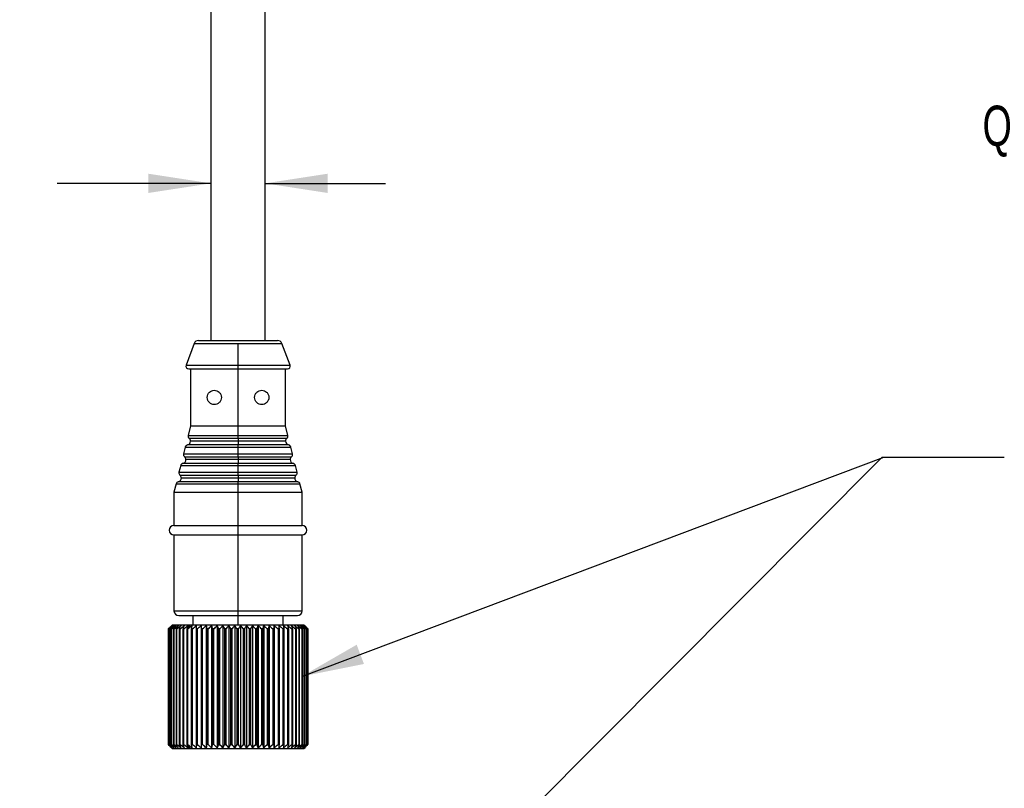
# Model space of a CAD drawing. Header units: millimetres. Extents: x 0 to 279, y 0 to 216.
# Tile 8 of 22: x 116 to 168, y 67 to 108. Entities that reach past the tile are written whole.
import ezdxf

# ---------------------------------------------------------------- set-up
doc = ezdxf.new("R2010")
doc.units = ezdxf.units.MM
doc.layers.add('DIMENSIONS', color=140, linetype='Continuous', lineweight=25)
doc.layers.add('TEXT', color=140, linetype='Continuous', lineweight=25)
doc.styles.add('SLDTEXTSTYLE0', font='TXT', dxfattribs={"width": 0.7})
doc.dimstyles.new('SLDDIMSTYLE1', dxfattribs={"dimtxt": 2.158008, "dimasz": 3.302, "dimexe": 0, "dimexo": 0.0625, "dimgap": 0.539502, "dimtad": 0, "dimtih": 1, "dimtoh": 1, "dimlfac": 2, "dimrnd": 1e-09, "dimzin": 12, "dimdsep": 46, "dimtxsty": 'SLDTEXTSTYLE0', "dimsah": 1, "dimcen": 0.09, "dimadec": 0, "dimazin": 3, "dimtfac": 1, "dimtmove": 0, "dimatfit": 0, "dimfxl": 0, "dimfrac": 2, "dimtolj": 1, "dimtzin": 12, "dimarcsym": 0})
doc.dimstyles.new('SLDDIMSTYLE2', dxfattribs={"dimtxt": 0.18, "dimasz": 3.302, "dimexe": 0, "dimexo": 0.0625, "dimgap": 0, "dimtad": 0, "dimtih": 1, "dimtoh": 1, "dimdec": 0, "dimrnd": 1e-09, "dimzin": 0, "dimdsep": 46, "dimtxsty": 'Standard', "dimsah": 1, "dimcen": 0.09, "dimadec": 0, "dimazin": 0, "dimtfac": 3.302, "dimtdec": 0, "dimtofl": 0, "dimtmove": 0, "dimatfit": 3, "dimfxl": 0, "dimfrac": 2, "dimtolj": 1, "dimtzin": 0, "dimarcsym": 0})
doc.dimstyles.new('SLDDIMSTYLE5', dxfattribs={"dimtxt": 0.18, "dimasz": 1.016, "dimexe": 0, "dimexo": 0.0625, "dimgap": 0, "dimtad": 0, "dimtih": 1, "dimtoh": 1, "dimdec": 0, "dimrnd": 1e-09, "dimzin": 0, "dimdsep": 46, "dimtxsty": 'Standard', "dimblk1": 'DOT', "dimblk2": 'DOT', "dimsah": 1, "dimcen": 0.09, "dimadec": 0, "dimazin": 0, "dimtfac": 1.016, "dimtdec": 0, "dimtofl": 0, "dimtmove": 0, "dimatfit": 3, "dimldrblk": 'DOT', "dimfxl": 0, "dimfrac": 2, "dimtolj": 1, "dimtzin": 0, "dimarcsym": 0})

# ---------------------------------------------------------------- blocks, each defined once
blk = doc.blocks.new('_D_1')
at = {"layer": 'DIMENSIONS'}
for p, q in [((108.259, 101.174), (107.534, 101.174)), ((107.534, 101.174), (107.534, 97.744)), ((114.672, 101.174), (115.396, 101.174)), ((115.396, 101.174), (115.396, 97.744)), ((125.972, 99.155), (117.869, 99.155)), ((128.822, 99.155), (135.172, 99.155)), ((107.534, 97.744), (108.259, 97.744)), ((115.396, 97.744), (114.672, 97.744))]:
    blk.add_line(p, q, dxfattribs=at)
for points in [[(125.972, 99.155), (122.67, 99.663), (122.67, 98.647)], [(128.822, 99.155), (132.124, 98.647), (132.124, 99.663)]]:
    blk.add_solid(points, dxfattribs=at)
at = {"layer": 'DIMENSIONS', "char_height": 2.1167, "attachment_point": 1, "style": 'SLDTEXTSTYLE0'}
for s, insert in [('5.7', (109.157, 104.385)), ('0.22', (108.259, 100.472)), ('TYPICAL', (105.545, 96.559))]:
    blk.add_mtext(s, dxfattribs=dict(at, insert=insert))
blk = doc.blocks.new('SW_NOTE_0_7')
at = {"layer": 'TEXT', "color": 0, "attachment_point": 3, "style": 'SLDTEXTSTYLE0'}
for s, insert, char_height in [('FEMALE 8-PIN M12', (-1.375, 4.369), 2.11667), ('QUICK DISCONNECT', (-1.499, 0.547), 2.11667), ('(2X)', (-0.67, -3.275), 2.1167)]:
    blk.add_mtext(s, dxfattribs=dict(at, insert=insert, char_height=char_height))
blk = doc.blocks.new('SW_NOTE_0_9')
at = {"layer": 'TEXT', "color": 0, "attachment_point": 3, "style": 'SLDTEXTSTYLE0'}
for s, insert, char_height in [('FEMALE 8-PIN M12', (-1.377, 4.372), 2.11667), ('QUICK DISCONNECT', (-1.501, 0.55), 2.11667), ('(2X)', (-0.672, -3.272), 2.1167)]:
    blk.add_mtext(s, dxfattribs=dict(at, insert=insert, char_height=char_height))
blk = doc.blocks.new('_Dot')
at = {"color": 0, "linetype": 'ByBlock', "lineweight": -2}
blk.add_line((-0.5, 0), (-1, 0), dxfattribs=at)
at = {"color": 0, "linetype": 'ByBlock', "const_width": 0.5}
blk.add_lwpolyline([(-0.25, 0, 1), (0.25, 0, 1)], format="xyb", close=True, dxfattribs=at)

msp = doc.modelspace()

# ---------------------------------------------------------------- linework, layer by layer
for p, q in [((125.9715, 109.3721), (125.9715, 90.8721)), ((128.8215, 90.8721), (128.8215, 109.3721)), ((125.0855, 90.7105), (124.6562, 89.5752)), ((125.0855, 90.7105), (127.3965, 90.7105)), ((127.3965, 89.5752), (127.3965, 90.7105)), ((127.3965, 90.7105), (129.7076, 90.7105)), ((130.1369, 89.5752), (129.7076, 90.7105)), ((124.6562, 89.5752), (127.3965, 89.5752)), ((124.8965, 89.3721), (124.8965, 86.3721)), ((127.3965, 89.3721), (127.3965, 89.5752)), ((127.3965, 89.5752), (130.1369, 89.5752)), ((127.3965, 86.3721), (127.3965, 89.3721)), ((129.8965, 86.3721), (129.8965, 89.3721)), ((124.8965, 86.3721), (124.7708, 85.8692)), ((124.8965, 86.3721), (127.3965, 86.3721)), ((127.3965, 85.8692), (127.3965, 86.3721)), ((127.3965, 86.3721), (129.8965, 86.3721)), ((130.0223, 85.8692), (129.8965, 86.3721)), ((124.7708, 85.8692), (127.3965, 85.8692)), ((124.8211, 85.7169), (127.3965, 85.7169)), ((127.3965, 85.7169), (127.3965, 85.8692)), ((127.3965, 85.8692), (130.0223, 85.8692)), ((127.3965, 85.7169), (127.3965, 85.5624)), ((127.3965, 85.7169), (129.972, 85.7169)), ((124.6174, 85.2556), (124.5283, 84.899)), ((124.6174, 85.2556), (127.3965, 85.2556)), ((127.3965, 85.3663), (124.7334, 85.3663)), ((127.3965, 85.5624), (124.8941, 85.5624)), ((127.3965, 85.5624), (127.3965, 85.3663)), ((129.899, 85.5624), (127.3965, 85.5624)), ((127.3965, 85.2556), (127.3965, 85.3663)), ((130.0596, 85.3663), (127.3965, 85.3663)), ((127.3965, 84.899), (127.3965, 85.2556)), ((127.3965, 85.2556), (130.1757, 85.2556)), ((130.2648, 84.899), (130.1757, 85.2556)), ((124.5283, 84.899), (127.3965, 84.899)), ((124.5786, 84.7468), (127.3965, 84.7468)), ((127.3965, 84.5923), (124.6516, 84.5923)), ((127.3965, 84.7468), (127.3965, 84.899)), ((127.3965, 84.899), (130.2648, 84.899)), ((127.3965, 84.7468), (127.3965, 84.5923)), ((127.3965, 84.7468), (130.2145, 84.7468)), ((127.3965, 84.5923), (127.3965, 84.3962)), ((130.1415, 84.5923), (127.3965, 84.5923)), ((124.3749, 84.2855), (124.2857, 83.9289)), ((124.3749, 84.2855), (127.3965, 84.2855)), ((127.3965, 84.3962), (124.4909, 84.3962)), ((127.3965, 84.2855), (127.3965, 84.3962)), ((130.3022, 84.3962), (127.3965, 84.3962)), ((127.3965, 83.9289), (127.3965, 84.2855)), ((127.3965, 84.2855), (130.4182, 84.2855)), ((130.5074, 83.9289), (130.4182, 84.2855)), ((124.2857, 83.9289), (127.3965, 83.9289)), ((124.336, 83.7766), (127.3965, 83.7766)), ((127.3965, 83.6221), (124.409, 83.6221)), ((127.3965, 83.7766), (127.3965, 83.9289)), ((127.3965, 83.9289), (130.5074, 83.9289)), ((127.3965, 83.7766), (127.3965, 83.6221)), ((127.3965, 83.7766), (130.4571, 83.7766)), ((127.3965, 83.6221), (127.3965, 83.426)), ((130.384, 83.6221), (127.3965, 83.6221)), ((124.1324, 83.3153), (124.0215, 82.8721)), ((124.1324, 83.3153), (127.3965, 83.3153)), ((127.3965, 83.426), (124.2484, 83.426)), ((127.3965, 83.3153), (127.3965, 83.426)), ((130.5447, 83.426), (127.3965, 83.426)), ((127.3965, 82.8721), (127.3965, 83.3153)), ((127.3965, 83.3153), (130.6607, 83.3153)), ((130.7715, 82.8721), (130.6607, 83.3153)), ((124.0215, 82.8721), (124.0215, 81.1221)), ((124.0215, 82.8721), (127.3965, 82.8721)), ((127.3965, 81.1221), (127.3965, 82.8721)), ((127.3965, 82.8721), (130.7715, 82.8721)), ((130.7715, 81.1221), (130.7715, 82.8721)), ((124.0215, 81.1221), (127.3965, 81.1221)), ((127.3965, 80.6221), (127.3965, 81.1221)), ((127.3965, 81.1221), (130.7715, 81.1221)), ((124.0215, 80.6221), (124.0215, 76.6221)), ((124.0215, 80.6221), (127.3965, 80.6221)), ((127.3965, 80.6221), (130.7715, 80.6221)), ((127.3965, 76.6221), (127.3965, 80.6221)), ((130.7715, 76.6221), (130.7715, 80.6221)), ((124.0215, 76.6221), (127.3965, 76.6221)), ((125.0215, 76.3721), (125.0215, 75.8721)), ((127.3965, 76.3721), (127.3965, 76.6221)), ((127.3965, 76.6221), (130.7715, 76.6221)), ((127.3965, 75.8721), (127.3965, 76.3721)), ((129.7715, 75.8721), (129.7715, 76.3721)), ((123.8679, 75.8182), (123.7229, 75.6721)), ((123.9215, 75.8721), (123.8677, 75.8183)), ((124.8712, 75.8721), (123.9215, 75.8721)), ((124.7259, 75.6721), (124.8712, 75.8721)), ((130.8715, 75.8721), (124.8712, 75.8721)), ((125.4518, 75.8471), (125.4518, 69.3971)), ((125.7205, 75.8471), (125.7205, 69.3971)), ((126.0027, 75.8471), (126.0027, 69.3971)), ((126.2961, 75.8471), (126.2961, 69.3971)), ((126.5984, 75.8471), (126.5984, 69.3971)), ((126.907, 75.8471), (126.907, 69.3971)), ((127.2197, 75.8471), (127.2197, 69.3971)), ((127.5337, 75.8471), (127.5337, 69.3971)), ((127.8467, 75.8471), (127.8467, 69.3971)), ((128.156, 75.8471), (128.156, 69.3971)), ((128.4592, 75.8471), (128.4592, 69.3971)), ((128.7538, 75.8471), (128.7538, 69.3971)), ((129.0376, 75.8471), (129.0376, 69.3971)), ((129.3081, 75.8471), (129.3081, 69.3971)), ((130.9254, 75.8183), (130.8715, 75.8721)), ((123.7263, 75.6721), (123.7229, 75.6721)), ((123.7229, 75.6721), (123.7229, 69.5721)), ((123.7263, 69.5721), (123.7263, 75.6721)), ((123.758, 75.6721), (123.7467, 75.6721)), ((123.7467, 75.6721), (123.7467, 69.5721)), ((123.758, 69.5721), (123.758, 75.6721)), ((123.8189, 75.6721), (123.7999, 75.6721)), ((123.7999, 75.6721), (123.7999, 69.5721)), ((123.8189, 69.5721), (123.8189, 75.6721)), ((123.9086, 75.6721), (123.882, 75.6721)), ((123.882, 75.6721), (123.882, 69.5721)), ((123.9086, 69.5721), (123.9086, 75.6721)), ((124.0263, 75.6721), (123.9924, 75.6721)), ((123.9924, 75.6721), (123.9924, 69.5721)), ((124.0263, 69.5721), (124.0263, 75.6721)), ((124.1713, 75.6721), (124.1302, 75.6721)), ((124.1302, 75.6721), (124.1302, 69.5721)), ((124.1713, 69.5721), (124.1713, 75.6721)), ((124.3422, 75.6721), (124.2944, 75.6721)), ((124.2944, 75.6721), (124.2944, 69.5721)), ((124.3422, 69.5721), (124.3422, 75.6721)), ((124.5376, 75.6721), (124.4835, 75.6721)), ((124.4835, 75.6721), (124.4835, 69.5721)), ((124.5376, 69.5721), (124.5376, 75.6721)), ((124.696, 75.6721), (124.696, 69.5721)), ((124.696, 75.6721), (124.7259, 75.6721)), ((124.7562, 75.6721), (124.7259, 75.6721)), ((124.7259, 69.5721), (124.7259, 75.6721)), ((124.7562, 69.5721), (124.7562, 75.6721)), ((124.9959, 75.6721), (124.9303, 75.6721)), ((124.9303, 75.6721), (124.9303, 69.5721)), ((124.9959, 69.5721), (124.9959, 75.6721)), ((125.255, 75.6721), (125.1845, 75.6721)), ((125.1845, 75.6721), (125.1845, 69.5721)), ((125.255, 69.5721), (125.255, 75.6721)), ((125.5313, 75.6721), (125.4564, 75.6721)), ((125.4564, 75.6721), (125.4564, 69.5721)), ((125.5313, 69.5721), (125.5313, 75.6721)), ((125.8227, 75.6721), (125.744, 75.6721)), ((125.744, 75.6721), (125.744, 69.5721)), ((125.8227, 69.5721), (125.8227, 75.6721)), ((126.1267, 75.6721), (126.0449, 75.6721)), ((126.0449, 75.6721), (126.0449, 69.5721)), ((126.1267, 69.5721), (126.1267, 75.6721)), ((126.441, 75.6721), (126.3567, 75.6721)), ((126.3567, 75.6721), (126.3567, 69.5721)), ((126.441, 69.5721), (126.441, 75.6721)), ((126.7629, 75.6721), (126.6768, 75.6721)), ((126.6768, 75.6721), (126.6768, 69.5721)), ((126.7629, 69.5721), (126.7629, 75.6721)), ((127.0899, 75.6721), (127.0028, 75.6721)), ((127.0028, 75.6721), (127.0028, 69.5721)), ((127.0899, 69.5721), (127.0899, 75.6721)), ((127.4194, 75.6721), (127.3319, 75.6721)), ((127.3319, 75.6721), (127.3319, 69.5721)), ((127.4194, 69.5721), (127.4194, 75.6721)), ((127.7488, 75.6721), (127.6615, 75.6721)), ((127.6615, 75.6721), (127.6615, 69.5721)), ((127.7488, 69.5721), (127.7488, 75.6721)), ((128.0753, 75.6721), (127.989, 75.6721)), ((127.989, 75.6721), (127.989, 69.5721)), ((128.0753, 69.5721), (128.0753, 75.6721)), ((128.3963, 75.6721), (128.3118, 75.6721)), ((128.3118, 75.6721), (128.3118, 69.5721)), ((128.3963, 69.5721), (128.3963, 75.6721)), ((128.7093, 75.6721), (128.6271, 75.6721)), ((128.6271, 75.6721), (128.6271, 69.5721)), ((128.7093, 69.5721), (128.7093, 75.6721)), ((129.0117, 75.6721), (128.9326, 75.6721)), ((128.9326, 75.6721), (128.9326, 69.5721)), ((129.0117, 69.5721), (129.0117, 75.6721)), ((129.3011, 75.6721), (129.2257, 75.6721)), ((129.2257, 75.6721), (129.2257, 69.5721)), ((129.3011, 69.5721), (129.3011, 75.6721)), ((129.5751, 75.6721), (129.504, 75.6721)), ((129.504, 75.6721), (129.504, 69.5721)), ((129.5751, 69.5721), (129.5751, 75.6721)), ((129.8317, 75.6721), (129.7654, 75.6721)), ((129.7654, 75.6721), (129.7654, 69.5721)), ((129.8317, 69.5721), (129.8317, 75.6721)), ((130.0686, 75.6721), (130.0077, 75.6721)), ((130.0077, 75.6721), (130.0077, 69.5721)), ((130.0686, 69.5721), (130.0686, 75.6721)), ((130.284, 75.6721), (130.229, 75.6721)), ((130.229, 75.6721), (130.229, 69.5721)), ((130.284, 69.5721), (130.284, 75.6721)), ((130.4762, 75.6721), (130.4275, 75.6721)), ((130.4275, 75.6721), (130.4275, 69.5721)), ((130.4762, 69.5721), (130.4762, 75.6721)), ((130.6435, 75.6721), (130.6016, 75.6721)), ((130.6016, 75.6721), (130.6016, 69.5721)), ((130.6435, 69.5721), (130.6435, 75.6721)), ((130.7847, 75.6721), (130.7499, 75.6721)), ((130.7499, 75.6721), (130.7499, 69.5721)), ((130.7847, 69.5721), (130.7847, 75.6721)), ((130.8987, 75.6721), (130.8712, 75.6721)), ((130.8712, 75.6721), (130.8712, 69.5721)), ((130.8987, 69.5721), (130.8987, 75.6721)), ((130.9844, 75.6721), (130.9645, 75.6721)), ((130.9645, 75.6721), (130.9645, 69.5721)), ((130.9844, 69.5721), (130.9844, 75.6721)), ((131.0413, 75.6721), (131.029, 75.6721)), ((131.029, 75.6721), (131.029, 69.5721)), ((131.0413, 69.5721), (131.0413, 75.6721)), ((131.0688, 75.6721), (131.0644, 75.6721)), ((131.0644, 75.6721), (131.0644, 69.5721)), ((131.0688, 69.5721), (131.0688, 75.6721)), ((131.0702, 75.6721), (131.0702, 69.5721)), ((123.7229, 69.5721), (123.8679, 69.4261)), ((123.7229, 69.5721), (123.7263, 69.5721)), ((123.7467, 69.5721), (123.758, 69.5721)), ((123.8189, 69.5721), (123.7999, 69.5721)), ((123.9086, 69.5721), (123.882, 69.5721)), ((124.0263, 69.5721), (123.9924, 69.5721)), ((124.1713, 69.5721), (124.1302, 69.5721)), ((124.3422, 69.5721), (124.2944, 69.5721)), ((124.5376, 69.5721), (124.4835, 69.5721)), ((124.7259, 69.5721), (124.696, 69.5721)), ((124.8712, 69.3721), (124.7259, 69.5721)), ((124.7562, 69.5721), (124.7259, 69.5721)), ((124.9959, 69.5721), (124.9303, 69.5721)), ((125.255, 69.5721), (125.1845, 69.5721)), ((125.5313, 69.5721), (125.4564, 69.5721)), ((125.8227, 69.5721), (125.744, 69.5721)), ((126.1267, 69.5721), (126.0449, 69.5721)), ((126.3567, 69.5721), (126.441, 69.5721)), ((126.6768, 69.5721), (126.7629, 69.5721)), ((127.0028, 69.5721), (127.0899, 69.5721)), ((127.3319, 69.5721), (127.4194, 69.5721)), ((127.6615, 69.5721), (127.7488, 69.5721)), ((127.989, 69.5721), (128.0753, 69.5721)), ((128.3118, 69.5721), (128.3963, 69.5721)), ((128.6271, 69.5721), (128.7093, 69.5721)), ((128.9326, 69.5721), (129.0117, 69.5721)), ((129.2257, 69.5721), (129.3011, 69.5721)), ((129.504, 69.5721), (129.5751, 69.5721)), ((129.7654, 69.5721), (129.8317, 69.5721)), ((130.0077, 69.5721), (130.0686, 69.5721)), ((130.229, 69.5721), (130.284, 69.5721)), ((130.4275, 69.5721), (130.4762, 69.5721)), ((130.6016, 69.5721), (130.6435, 69.5721)), ((130.7499, 69.5721), (130.7847, 69.5721)), ((130.8712, 69.5721), (130.8987, 69.5721)), ((130.9645, 69.5721), (130.9844, 69.5721)), ((131.029, 69.5721), (131.0413, 69.5721)), ((131.0644, 69.5721), (131.0688, 69.5721)), ((123.8677, 69.4259), (123.9215, 69.3721)), ((123.9215, 69.3721), (124.8712, 69.3721)), ((124.8712, 69.3721), (130.8715, 69.3721)), ((130.8715, 69.3721), (130.9254, 69.4259))]:
    msp.add_line(p, q)
for centre, radius, start, end in [((125.3193, 90.6221), 0.25, 90, 159.29114), ((129.4738, 90.6221), 0.25, 20.70886, 90), ((124.7965, 89.5221), 0.15, 159.29114, 270), ((129.9965, 89.5221), 0.15, 270, 20.70886), ((124.9163, 85.8328), 0.15, 165.96376, 230.58682), ((124.6941, 85.5624), 0.2, 0, 50.58682), ((130.099, 85.5624), 0.2, 129.41318, 180), ((129.8768, 85.8328), 0.15, 309.41318, 14.03624), ((124.7629, 85.2192), 0.15, 101.34069, 165.96376), ((124.6941, 85.5624), 0.2, 281.34069, 0), ((130.099, 85.5624), 0.2, 180, 258.65931), ((130.0302, 85.2192), 0.15, 14.03624, 78.65931), ((124.4516, 84.5923), 0.2, 281.34069, 0), ((124.6738, 84.8627), 0.15, 165.96376, 230.58682), ((124.4516, 84.5923), 0.2, 0, 50.58682), ((130.3415, 84.5923), 0.2, 129.41318, 180), ((130.3415, 84.5923), 0.2, 180, 258.65931), ((130.1193, 84.8627), 0.15, 309.41318, 14.03624), ((124.5204, 84.2491), 0.15, 101.34069, 165.96376), ((130.2727, 84.2491), 0.15, 14.03624, 78.65931), ((124.209, 83.6221), 0.2, 281.34069, 0), ((124.4313, 83.8925), 0.15, 165.96376, 230.58682), ((124.209, 83.6221), 0.2, 0, 50.58682), ((130.584, 83.6221), 0.2, 129.41318, 180), ((130.584, 83.6221), 0.2, 180, 258.65931), ((130.3618, 83.8925), 0.15, 309.41318, 14.03624), ((124.2779, 83.279), 0.15, 101.34069, 165.96376), ((130.5152, 83.279), 0.15, 14.03624, 78.65931), ((124.0215, 80.8721), 0.25, 90, 270), ((130.7715, 80.8721), 0.25, 270, 90), ((124.2715, 76.6221), 0.25, 180, 270), ((130.5215, 76.6221), 0.25, 270, 0)]:
    msp.add_arc(centre, radius, start, end)
for points, knots in [([(125.3193, 90.8721), (125.3197, 90.8721), (125.3206, 90.8721), (125.3277, 90.8721), (125.339, 90.8721), (125.355, 90.8721), (125.3755, 90.8721), (125.4006, 90.8721), (125.4303, 90.8721), (125.4772, 90.8721), (125.5489, 90.8721), (125.6557, 90.8721), (125.7813, 90.8721), (125.9251, 90.8721), (126.0844, 90.8721), (126.2566, 90.8721), (126.4393, 90.8721), (126.6266, 90.8721), (126.8164, 90.8721), (127.0066, 90.8721), (127.2004, 90.8721), (127.331, 90.8721), (127.3965, 90.8721)], [0, 0, 0, 0, 0.03022384, 0.06025124, 0.09014867, 0.11998345, 0.14982333, 0.17973603, 0.20978878, 0.24004786, 0.30431954, 0.36867193, 0.4343112, 0.50003289, 0.56567216, 0.63139386, 0.69566555, 0.76001795, 0.82026848, 0.879989, 0.93971957, 1, 1, 1, 1]), ([(127.3965, 90.8721), (127.4294, 90.8721), (127.495, 90.8721), (127.5928, 90.8721), (127.6898, 90.8721), (127.7859, 90.8721), (127.8811, 90.8721), (127.9755, 90.8721), (128.0691, 90.8721), (128.1962, 90.8721), (128.3537, 90.8721), (128.5364, 90.8721), (128.7086, 90.8721), (128.8679, 90.8721), (129.0117, 90.8721), (129.1373, 90.8721), (129.2442, 90.8721), (129.3293, 90.8721), (129.3946, 90.8721), (129.4402, 90.8721), (129.4686, 90.8721), (129.4721, 90.8721), (129.4738, 90.8721)], [0, 0, 0, 0, 0.0302325, 0.0602663, 0.0901676, 0.1200037, 0.1498423, 0.1797512, 0.2097974, 0.2400473, 0.3043191, 0.3686717, 0.4343111, 0.5000329, 0.5656723, 0.6313941, 0.6956659, 0.7600184, 0.8202533, 0.8799687, 0.9397045, 1, 1, 1, 1]), ([(124.7965, 89.3721), (124.7965, 89.3721), (125.0705, 89.3721), (126.0457, 89.3721), (126.707, 89.3721), (127.3965, 89.3721)], [0, 0, 0, 0, 0.5, 0.5, 1, 1, 1, 1]), ([(127.3965, 89.3721), (128.0861, 89.3721), (128.7474, 89.3721), (129.7226, 89.3721), (129.9965, 89.3721), (129.9965, 89.3721)], [0, 0, 0, 0, 0.5, 0.5, 1, 1, 1, 1]), ([(126.1465, 87.4971), (126.099, 87.4971), (126.0538, 87.5058), (125.9676, 87.5393), (125.9276, 87.564), (125.8577, 87.6283), (125.8276, 87.6681), (125.7841, 87.7627), (125.7717, 87.8167), (125.7714, 87.9252), (125.7836, 87.9798), (125.8265, 88.0743), (125.8566, 88.1146), (125.961, 88.2115), (126.0514, 88.2471), (126.1465, 88.2471)], [0, 0, 0, 0, 0.125, 0.125, 0.25, 0.25, 0.375, 0.375, 0.5, 0.5, 0.625, 0.625, 0.75, 0.75, 1, 1, 1, 1]), ([(126.1465, 88.2471), (126.237, 88.2471), (126.3298, 88.2142), (126.4391, 88.112), (126.4688, 88.0706), (126.5103, 87.9766), (126.5214, 87.9248), (126.5217, 87.8214), (126.5108, 87.7693), (126.4698, 87.6753), (126.4399, 87.6333), (126.3309, 87.5306), (126.2372, 87.4971), (126.1465, 87.4971)], [0, 0, 0, 0, 0.25, 0.25, 0.375, 0.375, 0.5, 0.5, 0.625, 0.625, 0.75, 0.75, 1, 1, 1, 1]), ([(128.6465, 87.4971), (128.556, 87.4971), (128.4633, 87.5301), (128.354, 87.6322), (128.3242, 87.6737), (128.2828, 87.7676), (128.2717, 87.8195), (128.2714, 87.9229), (128.2823, 87.975), (128.3232, 88.0689), (128.3532, 88.1109), (128.4622, 88.2136), (128.5559, 88.2471), (128.6465, 88.2471)], [0, 0, 0, 0, 0.25, 0.25, 0.375, 0.375, 0.5, 0.5, 0.625, 0.625, 0.75, 0.75, 1, 1, 1, 1]), ([(128.6465, 88.2471), (128.6941, 88.2471), (128.7393, 88.2384), (128.8255, 88.2049), (128.8655, 88.1803), (128.9354, 88.1159), (128.9655, 88.0761), (129.009, 87.9816), (129.0214, 87.9275), (129.0217, 87.819), (129.0095, 87.7644), (128.9666, 87.6699), (128.9365, 87.6296), (128.8321, 87.5327), (128.7417, 87.4971), (128.6465, 87.4971)], [0, 0, 0, 0, 0.125, 0.125, 0.25, 0.25, 0.375, 0.375, 0.5, 0.5, 0.625, 0.625, 0.75, 0.75, 1, 1, 1, 1]), ([(124.2715, 76.3721), (124.2715, 76.3721), (124.6008, 76.3721), (125.7729, 76.3721), (126.5678, 76.3721), (127.3965, 76.3721)], [0, 0, 0, 0, 0.5, 0.5, 1, 1, 1, 1]), ([(127.3965, 76.3721), (128.2253, 76.3721), (129.0202, 76.3721), (130.1923, 76.3721), (130.5215, 76.3721), (130.5215, 76.3721)], [0, 0, 0, 0, 0.5, 0.5, 1, 1, 1, 1])]:
    msp.add_open_spline(points, degree=3, knots=knots)
for points in [[(123.7263, 75.6721), (123.7869, 75.7308), (123.8478, 75.7892), (123.9089, 75.8471)], [(123.9089, 75.8471), (123.8546, 75.7892), (123.8005, 75.7308), (123.7467, 75.6721)], [(123.758, 75.6721), (123.8215, 75.7308), (123.8852, 75.7892), (123.9493, 75.8471)], [(123.9493, 75.8471), (123.8993, 75.7892), (123.8495, 75.7308), (123.7999, 75.6721)], [(123.8189, 75.6721), (123.8848, 75.7308), (123.9509, 75.7892), (124.0174, 75.8471)], [(124.0174, 75.8471), (123.9721, 75.7892), (123.9269, 75.7308), (123.882, 75.6721)], [(123.9086, 75.6721), (123.9763, 75.7308), (124.0444, 75.7892), (124.1128, 75.8471)], [(124.1128, 75.8471), (124.0725, 75.7892), (124.0324, 75.7308), (123.9924, 75.6721)], [(124.0263, 75.6721), (124.0955, 75.7308), (124.1648, 75.7892), (124.2346, 75.8471)], [(124.2346, 75.8471), (124.1996, 75.7892), (124.1649, 75.7308), (124.1302, 75.6721)], [(124.1713, 75.6721), (124.2411, 75.7308), (124.3113, 75.7892), (124.3818, 75.8471)], [(124.3818, 75.8471), (124.3525, 75.7892), (124.3234, 75.7308), (124.2944, 75.6721)], [(124.3422, 75.6721), (124.4122, 75.7308), (124.4826, 75.7892), (124.5533, 75.8471)], [(124.5533, 75.8471), (124.5299, 75.7892), (124.5067, 75.7308), (124.4835, 75.6721)], [(124.5376, 75.6721), (124.6074, 75.7308), (124.6774, 75.7892), (124.7478, 75.8471)], [(124.7478, 75.8471), (124.7304, 75.7892), (124.7132, 75.7308), (124.696, 75.6721)], [(124.7562, 75.6721), (124.825, 75.7308), (124.8941, 75.7892), (124.9635, 75.8471)], [(124.9635, 75.8471), (124.9524, 75.7892), (124.9413, 75.7308), (124.9303, 75.6721)], [(124.9959, 75.6721), (125.0633, 75.7308), (125.1309, 75.7892), (125.1988, 75.8471)], [(125.1988, 75.8471), (125.194, 75.7892), (125.1892, 75.7308), (125.1845, 75.6721)], [(125.255, 75.6721), (125.3203, 75.7308), (125.3859, 75.7892), (125.4518, 75.8471)], [(125.4518, 75.8471), (125.4534, 75.7892), (125.4549, 75.7308), (125.4564, 75.6721)], [(125.5313, 75.6721), (125.5941, 75.7308), (125.6572, 75.7892), (125.7205, 75.8471)], [(125.7205, 75.8471), (125.7284, 75.7892), (125.7362, 75.7308), (125.744, 75.6721)], [(125.8227, 75.6721), (125.8824, 75.7308), (125.9424, 75.7892), (126.0027, 75.8471)], [(126.0027, 75.8471), (126.0168, 75.7892), (126.0309, 75.7308), (126.0449, 75.6721)], [(126.1267, 75.6721), (126.1829, 75.7308), (126.2394, 75.7892), (126.2961, 75.8471)], [(126.2961, 75.8471), (126.3164, 75.7892), (126.3366, 75.7308), (126.3567, 75.6721)], [(126.441, 75.6721), (126.4932, 75.7308), (126.5456, 75.7892), (126.5984, 75.8471)], [(126.5984, 75.8471), (126.6246, 75.7892), (126.6508, 75.7308), (126.6768, 75.6721)], [(126.7629, 75.6721), (126.8107, 75.7308), (126.8588, 75.7892), (126.907, 75.8471)], [(126.907, 75.8471), (126.9391, 75.7892), (126.971, 75.7308), (127.0028, 75.6721)], [(127.0899, 75.6721), (127.133, 75.7308), (127.1762, 75.7892), (127.2197, 75.8471)], [(127.2197, 75.8471), (127.2572, 75.7892), (127.2947, 75.7308), (127.3319, 75.6721)], [(127.4194, 75.6721), (127.4574, 75.7308), (127.4954, 75.7892), (127.5337, 75.8471)], [(127.5337, 75.8471), (127.5765, 75.7892), (127.6191, 75.7308), (127.6615, 75.6721)], [(127.7488, 75.6721), (127.7813, 75.7308), (127.8139, 75.7892), (127.8467, 75.8471)], [(127.8467, 75.8471), (127.8943, 75.7892), (127.9418, 75.7308), (127.989, 75.6721)], [(128.0753, 75.6721), (128.102, 75.7308), (128.1289, 75.7892), (128.156, 75.8471)], [(128.156, 75.8471), (128.2081, 75.7892), (128.2601, 75.7308), (128.3118, 75.6721)], [(128.3963, 75.6721), (128.4172, 75.7308), (128.4381, 75.7892), (128.4592, 75.8471)], [(128.4592, 75.8471), (128.5154, 75.7892), (128.5714, 75.7308), (128.6271, 75.6721)], [(128.7093, 75.6721), (128.7241, 75.7308), (128.7389, 75.7892), (128.7538, 75.8471)], [(128.7538, 75.8471), (128.8137, 75.7892), (128.8733, 75.7308), (128.9326, 75.6721)], [(129.0117, 75.6721), (129.0203, 75.7308), (129.0289, 75.7892), (129.0376, 75.8471)], [(129.0376, 75.8471), (129.1005, 75.7892), (129.1632, 75.7308), (129.2257, 75.6721)], [(129.3011, 75.6721), (129.3034, 75.7308), (129.3057, 75.7892), (129.3081, 75.8471)], [(129.3081, 75.8471), (129.3737, 75.7892), (129.439, 75.7308), (129.504, 75.6721)], [(129.5632, 75.8471), (129.6309, 75.7892), (129.6983, 75.7308), (129.7654, 75.6721)], [(129.5751, 75.6721), (129.5712, 75.7308), (129.5672, 75.7892), (129.5632, 75.8471)], [(129.8009, 75.8471), (129.8701, 75.7892), (129.9391, 75.7308), (130.0077, 75.6721)], [(129.8317, 75.6721), (129.8214, 75.7308), (129.8112, 75.7892), (129.8009, 75.8471)], [(130.0192, 75.8471), (130.0895, 75.7892), (130.1594, 75.7308), (130.229, 75.6721)], [(130.0686, 75.6721), (130.0522, 75.7308), (130.0357, 75.7892), (130.0192, 75.8471)], [(130.2164, 75.8471), (130.2871, 75.7892), (130.3574, 75.7308), (130.4275, 75.6721)], [(130.284, 75.6721), (130.2616, 75.7308), (130.239, 75.7892), (130.2164, 75.8471)], [(130.3909, 75.8471), (130.4614, 75.7892), (130.5317, 75.7308), (130.6016, 75.6721)], [(130.4762, 75.6721), (130.4479, 75.7308), (130.4194, 75.7892), (130.3909, 75.8471)], [(130.5413, 75.8471), (130.6111, 75.7892), (130.6806, 75.7308), (130.7499, 75.6721)], [(130.6435, 75.6721), (130.6096, 75.7308), (130.5755, 75.7892), (130.5413, 75.8471)], [(130.6663, 75.8471), (130.7349, 75.7892), (130.8032, 75.7308), (130.8712, 75.6721)], [(130.7847, 75.6721), (130.7454, 75.7308), (130.706, 75.7892), (130.6663, 75.8471)], [(130.7651, 75.8471), (130.8318, 75.7892), (130.8983, 75.7308), (130.9645, 75.6721)], [(130.8987, 75.6721), (130.8543, 75.7308), (130.8098, 75.7892), (130.7651, 75.8471)], [(130.8367, 75.8471), (130.9011, 75.7892), (130.9652, 75.7308), (131.029, 75.6721)], [(130.9844, 75.6721), (130.9354, 75.7308), (130.8862, 75.7892), (130.8367, 75.8471)], [(130.8806, 75.8471), (130.9422, 75.7892), (131.0034, 75.7308), (131.0644, 75.6721)], [(131.0413, 75.6721), (130.988, 75.7308), (130.9344, 75.7892), (130.8806, 75.8471)], [(130.8965, 75.8471), (130.9547, 75.7892), (131.0125, 75.7308), (131.0702, 75.6721)], [(131.0688, 75.6721), (131.0116, 75.7308), (130.9542, 75.7892), (130.8965, 75.8471)], [(123.9089, 69.3971), (123.8478, 69.4551), (123.7869, 69.5134), (123.7263, 69.5721)], [(123.7467, 69.5721), (123.8005, 69.5134), (123.8546, 69.4551), (123.9089, 69.3971)], [(123.9493, 69.3971), (123.8852, 69.4551), (123.8215, 69.5134), (123.758, 69.5721)], [(123.7999, 69.5721), (123.8495, 69.5134), (123.8993, 69.4551), (123.9493, 69.3971)], [(124.0174, 69.3971), (123.9509, 69.4551), (123.8848, 69.5134), (123.8189, 69.5721)], [(123.882, 69.5721), (123.9269, 69.5134), (123.9721, 69.4551), (124.0174, 69.3971)], [(124.1128, 69.3971), (124.0444, 69.4551), (123.9763, 69.5134), (123.9086, 69.5721)], [(123.9924, 69.5721), (124.0324, 69.5134), (124.0725, 69.4551), (124.1128, 69.3971)], [(124.2346, 69.3971), (124.1648, 69.4551), (124.0955, 69.5134), (124.0263, 69.5721)], [(124.1302, 69.5721), (124.1649, 69.5134), (124.1996, 69.4551), (124.2346, 69.3971)], [(124.3818, 69.3971), (124.3113, 69.4551), (124.2411, 69.5134), (124.1713, 69.5721)], [(124.2944, 69.5721), (124.3234, 69.5134), (124.3525, 69.4551), (124.3818, 69.3971)], [(124.5533, 69.3971), (124.4826, 69.4551), (124.4122, 69.5134), (124.3422, 69.5721)], [(124.4835, 69.5721), (124.5067, 69.5134), (124.5299, 69.4551), (124.5533, 69.3971)], [(124.7478, 69.3971), (124.6774, 69.4551), (124.6074, 69.5134), (124.5376, 69.5721)], [(124.696, 69.5721), (124.7132, 69.5134), (124.7304, 69.4551), (124.7478, 69.3971)], [(124.9635, 69.3971), (124.8941, 69.4551), (124.825, 69.5134), (124.7562, 69.5721)], [(124.9303, 69.5721), (124.9413, 69.5134), (124.9524, 69.4551), (124.9635, 69.3971)], [(125.1988, 69.3971), (125.1309, 69.4551), (125.0633, 69.5134), (124.9959, 69.5721)], [(125.1845, 69.5721), (125.1892, 69.5134), (125.194, 69.4551), (125.1988, 69.3971)], [(125.4518, 69.3971), (125.3859, 69.4551), (125.3203, 69.5134), (125.255, 69.5721)], [(125.4564, 69.5721), (125.4549, 69.5134), (125.4534, 69.4551), (125.4518, 69.3971)], [(125.7205, 69.3971), (125.6572, 69.4551), (125.5941, 69.5134), (125.5313, 69.5721)], [(125.744, 69.5721), (125.7362, 69.5134), (125.7284, 69.4551), (125.7205, 69.3971)], [(126.0027, 69.3971), (125.9424, 69.4551), (125.8824, 69.5134), (125.8227, 69.5721)], [(126.0449, 69.5721), (126.0309, 69.5134), (126.0168, 69.4551), (126.0027, 69.3971)], [(126.2961, 69.3971), (126.2394, 69.4551), (126.1829, 69.5134), (126.1267, 69.5721)], [(126.3567, 69.5721), (126.3366, 69.5134), (126.3164, 69.4551), (126.2961, 69.3971)], [(126.5984, 69.3971), (126.5456, 69.4551), (126.4932, 69.5134), (126.441, 69.5721)], [(126.6768, 69.5721), (126.6508, 69.5134), (126.6246, 69.4551), (126.5984, 69.3971)], [(126.907, 69.3971), (126.8588, 69.4551), (126.8107, 69.5134), (126.7629, 69.5721)], [(127.0028, 69.5721), (126.971, 69.5134), (126.9391, 69.4551), (126.907, 69.3971)], [(127.2197, 69.3971), (127.1762, 69.4551), (127.133, 69.5134), (127.0899, 69.5721)], [(127.3319, 69.5721), (127.2947, 69.5134), (127.2572, 69.4551), (127.2197, 69.3971)], [(127.5337, 69.3971), (127.4954, 69.4551), (127.4574, 69.5134), (127.4194, 69.5721)], [(127.6615, 69.5721), (127.6191, 69.5134), (127.5765, 69.4551), (127.5337, 69.3971)], [(127.8467, 69.3971), (127.8139, 69.4551), (127.7813, 69.5134), (127.7488, 69.5721)], [(127.989, 69.5721), (127.9418, 69.5134), (127.8943, 69.4551), (127.8467, 69.3971)], [(128.156, 69.3971), (128.1289, 69.4551), (128.102, 69.5134), (128.0753, 69.5721)], [(128.3118, 69.5721), (128.2601, 69.5134), (128.2081, 69.4551), (128.156, 69.3971)], [(128.4592, 69.3971), (128.4381, 69.4551), (128.4172, 69.5134), (128.3963, 69.5721)], [(128.6271, 69.5721), (128.5714, 69.5134), (128.5154, 69.4551), (128.4592, 69.3971)], [(128.7538, 69.3971), (128.7389, 69.4551), (128.7241, 69.5134), (128.7093, 69.5721)], [(128.9326, 69.5721), (128.8733, 69.5134), (128.8137, 69.4551), (128.7538, 69.3971)], [(129.0376, 69.3971), (129.0289, 69.4551), (129.0203, 69.5134), (129.0117, 69.5721)], [(129.2257, 69.5721), (129.1632, 69.5134), (129.1005, 69.4551), (129.0376, 69.3971)], [(129.3081, 69.3971), (129.3057, 69.4551), (129.3034, 69.5134), (129.3011, 69.5721)], [(129.504, 69.5721), (129.439, 69.5134), (129.3737, 69.4551), (129.3081, 69.3971)], [(129.5632, 69.3971), (129.5672, 69.4551), (129.5712, 69.5134), (129.5751, 69.5721)], [(129.7654, 69.5721), (129.6983, 69.5134), (129.6309, 69.4551), (129.5632, 69.3971)], [(129.8009, 69.3971), (129.8112, 69.4551), (129.8214, 69.5134), (129.8317, 69.5721)], [(130.0077, 69.5721), (129.9391, 69.5134), (129.8701, 69.4551), (129.8009, 69.3971)], [(130.0192, 69.3971), (130.0357, 69.4551), (130.0522, 69.5134), (130.0686, 69.5721)], [(130.229, 69.5721), (130.1594, 69.5134), (130.0895, 69.4551), (130.0192, 69.3971)], [(130.2164, 69.3971), (130.239, 69.4551), (130.2616, 69.5134), (130.284, 69.5721)], [(130.4275, 69.5721), (130.3574, 69.5134), (130.2871, 69.4551), (130.2164, 69.3971)], [(130.3909, 69.3971), (130.4194, 69.4551), (130.4479, 69.5134), (130.4762, 69.5721)], [(130.6016, 69.5721), (130.5317, 69.5134), (130.4614, 69.4551), (130.3909, 69.3971)], [(130.5413, 69.3971), (130.5755, 69.4551), (130.6096, 69.5134), (130.6435, 69.5721)], [(130.7499, 69.5721), (130.6806, 69.5134), (130.6111, 69.4551), (130.5413, 69.3971)], [(130.6663, 69.3971), (130.706, 69.4551), (130.7454, 69.5134), (130.7847, 69.5721)], [(130.8712, 69.5721), (130.8032, 69.5134), (130.7349, 69.4551), (130.6663, 69.3971)], [(130.7651, 69.3971), (130.8098, 69.4551), (130.8543, 69.5134), (130.8987, 69.5721)], [(130.9645, 69.5721), (130.8983, 69.5134), (130.8318, 69.4551), (130.7651, 69.3971)], [(130.8367, 69.3971), (130.8862, 69.4551), (130.9354, 69.5134), (130.9844, 69.5721)], [(131.029, 69.5721), (130.9652, 69.5134), (130.9011, 69.4551), (130.8367, 69.3971)], [(130.8806, 69.3971), (130.9344, 69.4551), (130.988, 69.5134), (131.0413, 69.5721)], [(131.0644, 69.5721), (131.0034, 69.5134), (130.9422, 69.4551), (130.8806, 69.3971)], [(130.8965, 69.3971), (130.9542, 69.4551), (131.0116, 69.5134), (131.0688, 69.5721)], [(131.0702, 69.5721), (131.0125, 69.5134), (130.9547, 69.4551), (130.8965, 69.3971)]]:
    msp.add_open_spline(points, degree=3)

# ---------------------------------------------------------------- block references
at = {"layer": 'TEXT'}
for name in ['SW_NOTE_0_9', 'SW_NOTE_0_7']:
    msp.add_blockref(name, (188.0509, 102.6993), dxfattribs=at)

# ---------------------------------------------------------------- dimensions: what is measured, and where the dimension line sits
at = {"layer": 'DIMENSIONS'}
dim = msp.add_linear_dim(base=(125.9715, 99.1549), p1=(128.8215, 90.8721), p2=(125.9715, 90.8721), text='<>\\PTYPICAL', dimstyle='SLDDIMSTYLE1', dxfattribs=at)
dim.commit()
dim.dimension.update_dxf_attribs({"geometry": '_D_1', "text_midpoint": (111.4654, 99.1549), "dimtype": 160})

# ---------------------------------------------------------------- leaders
at = {"layer": 'TEXT'}
for points, dimstyle in [([(129.3581, 52.587), (161.3355, 84.7172), (167.6855, 84.7172)], 'SLDDIMSTYLE5'), ([(130.7499, 73.164), (161.4169, 84.7172), (167.7669, 84.7172)], 'SLDDIMSTYLE2')]:
    msp.add_leader(points, dimstyle=dimstyle, dxfattribs=at)

doc.saveas('drawing.dxf')
